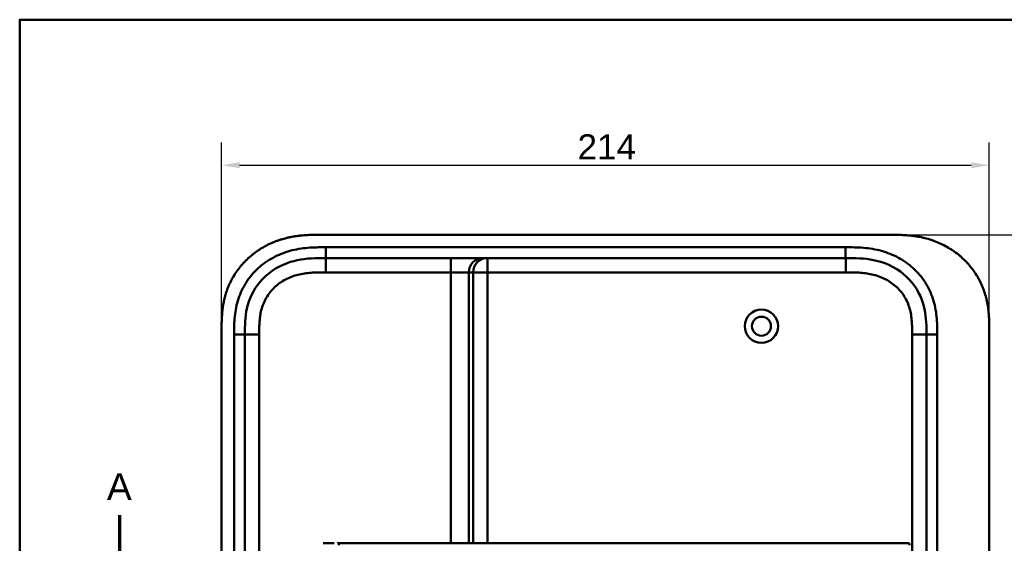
# Model space of a CAD drawing. Header units: millimetres. Extents: x 20 to 833, y 20 to 574.
# Tile 11 of 19: x 20 to 294, y 428 to 574. Entities that reach past the tile are written whole.
import ezdxf

# ---------------------------------------------------------------- set-up
doc = ezdxf.new("R2010")
doc.units = ezdxf.units.MM
doc.header["$LTSCALE"] = 2
for name, color, linetype, lineweight in [('Bemaßungen(DIN)', 7, 'Continuous', 25), ('Schnittansichtslinien(DIN)', 7, 'Continuous', 70), ('Sichtbare Kanten(DIN)', 7, 'Continuous', 50), ('Sichtbare tangentiale Kanten(DIN)', 7, 'Continuous', 50), ('Skizziergeometrie(DIN)', 7, 'Continuous', 50)]:
    doc.layers.add(name, color=color, linetype=linetype, lineweight=lineweight)
doc.styles.add('Aktuell-DINGroßer Text', font='arial.ttf')
doc.styles.add('STANDARD-DIN~0', font='arial.ttf')
doc.dimstyles.new('CAD-LAN', dxfattribs={"dimscale": 2, "dimtxt": 3.5, "dimasz": 2.5, "dimexe": 3.175, "dimexo": 0, "dimgap": 0.8, "dimtad": 1, "dimrnd": 1e-08, "dimtxsty": 'STANDARD-DIN~0', "dimcen": 0.09, "dimdle": 10, "dimclrd": 250, "dimclre": 250, "dimclrt": 250, "dimadec": 0, "dimazin": 2, "dimtfac": 1, "dimtmove": 0, "dimatfit": 3, "dimfxl": 1, "dimtolj": 1, "dimtzin": 0, "dimlwd": 25, "dimlwe": 25, "dimarcsym": 0})

# ---------------------------------------------------------------- blocks, each defined once
blk = doc.blocks.new('Ränder Standardrahmen')
at = {"layer": 'Skizziergeometrie(DIN)', "flags": 128}
blk.add_lwpolyline([(10, 10), (10, 287), (410, 287), (410, 10), (10, 10)], dxfattribs=at)
blk = doc.blocks.new('*D22')
at = {"layer": 'Bemaßungen(DIN)', "color": 250, "linetype": 'Continuous', "lineweight": 25, "true_color": 0x3f3f3f, "transparency": 16777216}
for p, q in [((76.28, 487.26), (76.28, 539.77)), ((290.28, 487.26), (290.28, 539.77)), ((81.28, 533.42), (285.28, 533.42))]:
    blk.add_line(p, q, dxfattribs=at)
at = {"layer": 'Bemaßungen(DIN)', "color": 250, "linetype": 'Continuous', "true_color": 0x3f3f3f, "transparency": 16777216}
for points in [[(81.28, 534.25), (81.28, 532.59), (76.28, 533.42)], [(285.28, 534.25), (285.28, 532.59), (290.28, 533.42)]]:
    blk.add_solid(points, dxfattribs=at)
at = {"layer": 'Defpoints', "color": 0, "linetype": 'Continuous', "transparency": 16777216}
for p in [(290.28, 533.42), (76.28, 487.26), (290.28, 487.26)]:
    blk.add_point(p, dxfattribs=at)
at = {"layer": 'Bemaßungen(DIN)', "color": 250, "linetype": 'Continuous', "lineweight": 25, "true_color": 0x3f3f3f, "transparency": 16777216, "insert": (175.51, 542.05), "char_height": 7, "attachment_point": 1, "style": 'STANDARD-DIN~0'}
blk.add_mtext('\\A1;214', dxfattribs=at)
blk = doc.blocks.new('*D23')
at = {"layer": 'Bemaßungen(DIN)', "color": 250, "linetype": 'Continuous', "lineweight": 25, "true_color": 0x3f3f3f, "transparency": 16777216}
for p, q in [((262.25, 514.04), (352.76, 514.04)), ((346.41, 509.04), (346.41, 274.04)), ((262.81, 269.04), (352.76, 269.04))]:
    blk.add_line(p, q, dxfattribs=at)
at = {"layer": 'Bemaßungen(DIN)', "color": 250, "linetype": 'Continuous', "true_color": 0x3f3f3f, "transparency": 16777216}
for points in [[(345.58, 509.04), (347.24, 509.04), (346.41, 514.04)], [(345.58, 274.04), (347.24, 274.04), (346.41, 269.04)]]:
    blk.add_solid(points, dxfattribs=at)
at = {"layer": 'Defpoints', "color": 0, "linetype": 'Continuous', "transparency": 16777216}
for p in [(262.25, 514.04), (262.81, 269.04), (346.41, 269.04)]:
    blk.add_point(p, dxfattribs=at)
at = {"layer": 'Bemaßungen(DIN)', "color": 250, "linetype": 'Continuous', "lineweight": 25, "true_color": 0x3f3f3f, "transparency": 16777216, "insert": (337.66, 383.72), "char_height": 7, "attachment_point": 1, "rotation": 90, "style": 'STANDARD-DIN~0'}
blk.add_mtext('\\A1;245', dxfattribs=at)
blk = doc.blocks.new('2DTransSchnitt0')
at = {"layer": 'Schnittansichtslinien(DIN)', "linetype": 'Continuous'}
blk.add_line((23.9, 217.92), (23.9, 211.53), dxfattribs=at)
at = {"layer": 'Schnittansichtslinien(DIN)', "insert": (22.15, 220.03), "char_height": 3.73, "attachment_point": 7, "style": 'Aktuell-DINGroßer Text'}
blk.add_mtext('A', dxfattribs=at)

msp = doc.modelspace()

# ---------------------------------------------------------------- linework, layer by layer
at = {"layer": 'Sichtbare Kanten(DIN)'}
for p, q in [((262.245, 514.042), (104.323, 514.042)), ((250.246, 507.542), (105.323, 507.542)), ((76.284, 487.257), (76.284, 295.826)), ((82.784, 296.826), (82.784, 486.258)), ((272.784, 486.258), (272.784, 296.826)), ((290.284, 487.258), (290.284, 295.826)), ((108.994, 428.055), (108.929, 428.055))]:
    msp.add_line(p, q, dxfattribs=at)
for radius in [4.65, 2.65]:
    msp.add_circle((226.784, 488.542), radius, dxfattribs=at)
for points, knots in [([(104.323, 514.042), (103.726, 514.042), (102.675, 514.041), (101.463, 514.016), (100.551, 513.981), (99.941, 513.948), (99.178, 513.894), (98.567, 513.839), (97.804, 513.756), (97.194, 513.676), (96.279, 513.535), (95.368, 513.365), (94.161, 513.087), (93.265, 512.839), (92.377, 512.558), (91.79, 512.355), (90.919, 512.024), (90.06, 511.661), (88.799, 511.056), (87.709, 510.453), (86.395, 509.62), (85.383, 508.892), (84.176, 507.908), (83.258, 507.064), (82.178, 505.94), (81.369, 504.989), (80.435, 503.74), (79.751, 502.695), (79.057, 501.472), (78.639, 500.633), (78.257, 499.778), (78.02, 499.201), (77.747, 498.47), (77.547, 497.878), (77.32, 497.133), (77.157, 496.532), (76.94, 495.625), (76.757, 494.711), (76.569, 493.486), (76.468, 492.567), (76.392, 491.648), (76.354, 491.036), (76.32, 490.273), (76.303, 489.665), (76.29, 488.908), (76.285, 488.155), (76.284, 487.556), (76.284, 487.257)], [0.00000945, 0.00000945, 0.00000945, 0.00000945, 0.04167564, 0.07292528, 0.08334182, 0.10417491, 0.11459146, 0.13542455, 0.1458411, 0.16667419, 0.17709074, 0.20834038, 0.22917347, 0.26042311, 0.27083965, 0.29167275, 0.30208929, 0.33333893, 0.35417202, 0.39583821, 0.4166713, 0.45833749, 0.47917058, 0.52083676, 0.54166985, 0.58333604, 0.60416913, 0.64583532, 0.66666841, 0.69791805, 0.70833459, 0.72916769, 0.73958423, 0.76041733, 0.77083387, 0.79166696, 0.80208351, 0.83333315, 0.85416624, 0.88541588, 0.89583243, 0.91666552, 0.92708206, 0.94791516, 0.9583317, 0.9791648, 0.99999789, 0.99999789, 0.99999789, 0.99999789]), ([(290.284, 487.258), (290.285, 487.825), (290.284, 488.968), (290.248, 490.417), (290.166, 491.878), (290.055, 493.054), (289.847, 494.528), (289.618, 495.707), (289.247, 497.174), (288.88, 498.337), (288.328, 499.771), (287.811, 500.897), (287.072, 502.27), (286.408, 503.337), (285.489, 504.622), (284.685, 505.607), (283.601, 506.778), (282.673, 507.661), (281.444, 508.693), (280.411, 509.458), (279.064, 510.332), (277.946, 510.964), (276.509, 511.668), (275.33, 512.16), (273.831, 512.687), (272.615, 513.038), (271.083, 513.394), (269.852, 513.614), (268.312, 513.816), (267.083, 513.924), (265.555, 514.005), (264.039, 514.041), (262.841, 514.042), (262.245, 514.042)], [0.00000215, 0.00000215, 0.00000215, 0.00000215, 0.04166657, 0.08333314, 0.10416642, 0.14583299, 0.16666628, 0.20833285, 0.22916613, 0.2708327, 0.29166599, 0.33333256, 0.35416584, 0.39583241, 0.4166657, 0.45833227, 0.47916555, 0.52083212, 0.54166541, 0.58333198, 0.60416526, 0.64583183, 0.66666512, 0.70833169, 0.72916497, 0.77083154, 0.79166483, 0.8333314, 0.85416468, 0.89583125, 0.91666454, 0.95833111, 0.99999768, 0.99999768, 0.99999768, 0.99999768]), ([(82.784, 486.258), (82.784, 488.681), (82.833, 491.14), (83.356, 493.482), (83.947, 496.129), (85.13, 498.658), (86.905, 500.797), (88.894, 503.193), (91.584, 505.042), (94.556, 506.132), (96.998, 507.028), (99.614, 507.406), (102.274, 507.504), (103.287, 507.541), (104.306, 507.542), (105.323, 507.542)], [-3.5878945, -3.5878945, -3.5878945, -3.5878945, -2.8456516, -2.8456516, -2.8456516, -2.0068047, -2.0068047, -2.0068047, -1.0667333, -1.0667333, -1.0667333, -0.2941227, -0.2941227, -0.2941227, 0, 0, 0, 0]), ([(250.246, 507.542), (252.878, 507.542), (255.521, 507.492), (258.042, 506.972), (261.113, 506.34), (264.037, 505.021), (266.418, 503.041), (268.728, 501.122), (270.487, 498.614), (271.504, 495.884), (272.354, 493.603), (272.685, 491.167), (272.759, 488.706), (272.784, 487.889), (272.784, 487.071), (272.784, 486.258)], [-3.5878945, -3.5878945, -3.5878945, -3.5878945, -2.8265828, -2.8265828, -2.8265828, -1.8995125, -1.8995125, -1.8995125, -1.0006299, -1.0006299, -1.0006299, -0.2492206, -0.2492206, -0.2492206, 0, 0, 0, 0]), ([(105.289, 428.016), (105.28, 428.015), (105.271, 428.015), (105.061, 428.01), (104.86, 428.005), (104.645, 427.999), (104.63, 427.999), (104.616, 427.998)], [0.373932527, 0.373932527, 0.373932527, 0.373932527, 0.376597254, 0.376597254, 0.439473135, 0.439473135, 0.443987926, 0.443987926, 0.443987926, 0.443987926]), ([(105.289, 428.016), (105.288, 428.016), (105.289, 428.016), (105.289, 428.016), (105.289, 428.016), (105.29, 428.016), (105.29, 428.016), (105.291, 428.016), (105.293, 428.016), (105.297, 428.016), (105.301, 428.016), (105.315, 428.016), (105.325, 428.017), (105.367, 428.017), (105.399, 428.018), (105.525, 428.021), (105.62, 428.023), (105.746, 428.025), (105.776, 428.026), (105.822, 428.027), (105.837, 428.027), (105.86, 428.028), (105.867, 428.028), (105.879, 428.028), (105.883, 428.028), (105.888, 428.028), (105.89, 428.028), (105.893, 428.028), (105.894, 428.028), (105.896, 428.028), (105.896, 428.028), (105.897, 428.028), (105.897, 428.028), (105.897, 428.028), (105.898, 428.028), (105.898, 428.028), (105.898, 428.028), (105.898, 428.028), (105.898, 428.028), (105.898, 428.028)], [0, 0, 0, 0, 0.000046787, 0.000046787, 0.000086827, 0.000086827, 0.000206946, 0.000206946, 0.000567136, 0.000567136, 0.001647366, 0.001647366, 0.004887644, 0.004887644, 0.014608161, 0.014608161, 0.043771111, 0.043771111, 0.053078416, 0.053078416, 0.057732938, 0.057732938, 0.060060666, 0.060060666, 0.0612249, 0.0612249, 0.061807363, 0.061807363, 0.062098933, 0.062098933, 0.062245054, 0.062245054, 0.062318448, 0.062318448, 0.062355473, 0.062355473, 0.062374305, 0.062374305, 0.06239437, 0.06239437, 0.06239437, 0.06239437]), ([(106.506, 428.038), (106.496, 428.038), (106.485, 428.038), (106.282, 428.035), (106.09, 428.032), (105.898, 428.028)], [0.247650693, 0.247650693, 0.247650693, 0.247650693, 0.250845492, 0.250845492, 0.310534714, 0.310534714, 0.310534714, 0.310534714]), ([(106.506, 428.038), (106.506, 428.038), (106.506, 428.038), (106.507, 428.038), (106.507, 428.038), (106.507, 428.038), (106.508, 428.038), (106.509, 428.038), (106.51, 428.038), (106.515, 428.038), (106.519, 428.038), (106.533, 428.039), (106.543, 428.039), (106.586, 428.039), (106.618, 428.04), (106.745, 428.042), (106.841, 428.043), (106.966, 428.044), (106.995, 428.044), (107.038, 428.045), (107.053, 428.045), (107.074, 428.045), (107.082, 428.045), (107.093, 428.046), (107.096, 428.046), (107.102, 428.046), (107.104, 428.046), (107.106, 428.046), (107.107, 428.046), (107.109, 428.046), (107.109, 428.046), (107.11, 428.046), (107.11, 428.046), (107.11, 428.046), (107.11, 428.046), (107.111, 428.046), (107.111, 428.046), (107.111, 428.046), (107.111, 428.046), (107.111, 428.046)], [0, 0, 0, 0, 0.000043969, 0.000043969, 0.000083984, 0.000083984, 0.000204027, 0.000204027, 0.000564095, 0.000564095, 0.001644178, 0.001644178, 0.004884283, 0.004884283, 0.014604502, 0.014604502, 0.04376599, 0.04376599, 0.052593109, 0.052593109, 0.057007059, 0.057007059, 0.059214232, 0.059214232, 0.060317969, 0.060317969, 0.060869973, 0.060869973, 0.061146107, 0.061146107, 0.061284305, 0.061284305, 0.061353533, 0.061353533, 0.061388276, 0.061388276, 0.061405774, 0.061405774, 0.061423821, 0.061423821, 0.061423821, 0.061423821]), ([(108.622, 428.054), (108.623, 428.054), (108.623, 428.054), (108.623, 428.054), (108.623, 428.054), (108.623, 428.054), (108.623, 428.054), (108.624, 428.054), (108.625, 428.054), (108.627, 428.054), (108.629, 428.054), (108.648, 428.054), (108.667, 428.054), (108.709, 428.054), (108.733, 428.055), (108.789, 428.055), (108.821, 428.055), (108.864, 428.055), (108.875, 428.055), (108.889, 428.055), (108.893, 428.055), (108.898, 428.055), (108.899, 428.055), (108.9, 428.055), (108.901, 428.055), (108.901, 428.055), (108.902, 428.055), (108.902, 428.055), (108.902, 428.055), (108.902, 428.055)], [0, 0, 0, 0, 0.000010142, 0.000010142, 0.000037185, 0.000037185, 0.000109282, 0.000109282, 0.000301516, 0.000301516, 0.000814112, 0.000814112, 0.00628175, 0.00628175, 0.013571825, 0.013571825, 0.023292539, 0.023292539, 0.026532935, 0.026532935, 0.027613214, 0.027613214, 0.02797342, 0.02797342, 0.028093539, 0.028093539, 0.028133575, 0.028133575, 0.028179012, 0.028179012, 0.028179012, 0.028179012]), ([(258.013, 428.055), (257.583, 428.055), (257.143, 428.055), (256.693, 428.055), (254.162, 428.055), (251.421, 428.055), (248.68, 428.055), (246.431, 428.055), (244.16, 428.055), (241.89, 428.055), (231.786, 428.055), (221.637, 428.055), (211.514, 428.055), (194.606, 428.055), (177.68, 428.055), (160.767, 428.055), (152.311, 428.055), (143.851, 428.055), (135.393, 428.055), (131.165, 428.055), (126.937, 428.055), (122.708, 428.055), (120.043, 428.055), (117.367, 428.055), (114.721, 428.055), (113.166, 428.055), (111.632, 428.055), (110.086, 428.055), (109.724, 428.055), (109.366, 428.055), (108.994, 428.055)], [4.0756593, 4.0756593, 4.0756593, 4.0756593, 4.2235005, 4.2235005, 4.2235005, 5.0551855, 5.0551855, 5.0551855, 5.7376751, 5.7376751, 5.7376751, 8.7756456, 8.7756456, 8.7756456, 13.8502555, 13.8502555, 13.8502555, 16.3875605, 16.3875605, 16.3875605, 17.6562129, 17.6562129, 17.6562129, 18.4553381, 18.4553381, 18.4553381, 18.9248654, 18.9248654, 18.9248654, 19.0347624, 19.0347624, 19.0347624, 19.0347624]), ([(258.016, 428.055), (258.016, 428.055), (258.016, 428.055), (258.021, 428.055), (258.025, 428.055), (258.037, 428.055), (258.046, 428.055), (258.075, 428.055), (258.097, 428.055), (258.174, 428.055), (258.23, 428.055), (258.586, 428.055), (258.88, 428.055), (259.361, 428.055), (259.551, 428.055), (259.801, 428.055), (259.863, 428.055), (259.935, 428.055), (259.945, 428.055), (259.958, 428.055), (259.962, 428.055), (259.966, 428.055), (259.966, 428.055), (259.966, 428.055)], [0, 0, 0, 0, 0.00002188, 0.00002188, 0.00142248, 0.00142248, 0.00422366, 0.00422366, 0.01131417, 0.01131417, 0.03022246, 0.03022246, 0.13111586, 0.13111586, 0.19835989, 0.19835989, 0.22076996, 0.22076996, 0.22427144, 0.22427144, 0.22567203, 0.22567203, 0.22569392, 0.22569392, 0.22569392, 0.22569392]), ([(267.489, 428.055), (267.489, 428.055), (267.489, 428.055), (267.489, 428.055), (267.49, 428.054), (267.489, 428.054), (267.489, 428.055), (267.489, 428.057), (267.49, 428.055), (267.491, 428.054), (267.492, 428.053), (267.492, 428.055), (267.493, 428.055), (267.493, 428.055), (267.494, 428.054), (267.495, 428.054), (267.495, 428.054), (267.496, 428.055), (267.496, 428.055), (267.496, 428.055), (267.497, 428.055), (267.497, 428.055), (267.498, 428.054), (267.499, 428.055), (267.5, 428.055), (267.501, 428.055), (267.502, 428.055), (267.504, 428.055), (267.505, 428.055), (267.506, 428.055), (267.507, 428.055), (267.508, 428.055), (267.509, 428.055), (267.51, 428.055), (267.512, 428.055), (267.513, 428.055), (267.514, 428.055), (267.515, 428.055), (267.516, 428.055), (267.518, 428.055), (267.519, 428.055), (267.52, 428.055), (267.521, 428.055), (267.522, 428.055), (267.524, 428.055), (267.525, 428.055), (267.526, 428.055), (267.528, 428.055), (267.529, 428.055), (267.53, 428.055), (267.531, 428.055), (267.533, 428.055), (267.534, 428.055), (267.535, 428.055), (267.537, 428.055), (267.552, 428.055), (267.552, 428.055), (266.702, 428.055), (266.11, 428.055), (265.062, 428.055), (263.552, 428.055), (262.535, 428.055), (261.321, 428.055), (259.958, 428.055)], [0, 0, 0, 0, 0.0025183, 0.0025183, 0.0025183, 0.0949441, 0.0949441, 0.0949441, 0.1873699, 0.1873699, 0.1873699, 0.2797957, 0.2797957, 0.2797957, 0.3722215, 0.3722215, 0.3722215, 0.4184344, 0.4184344, 0.4184344, 0.4646473, 0.4646473, 0.4646473, 0.5570732, 0.5570732, 0.5570732, 0.649499, 0.649499, 0.649499, 0.7419248, 0.7419248, 0.7419248, 0.8343506, 0.8343506, 0.8343506, 0.9267764, 0.9267764, 0.9267764, 1.0192022, 1.0192022, 1.0192022, 1.111628, 1.111628, 1.111628, 1.2040539, 1.2040539, 1.2040539, 1.2964797, 1.2964797, 1.2964797, 1.3889055, 1.3889055, 1.3889055, 1.4813313, 1.4813313, 1.4813313, 2.5715522, 2.5715522, 2.5715522, 3.3314242, 3.3314242, 3.3314242, 3.8432408, 3.8432408, 3.8432408, 3.8432408]), ([(267.501, 428.055), (267.501, 428.055), (267.501, 428.055), (267.504, 428.055), (267.507, 428.055), (267.513, 428.055), (267.516, 428.055), (267.526, 428.055), (267.532, 428.055), (267.544, 428.055), (267.549, 428.055), (267.555, 428.055)], [0, 0, 0, 0, 0.0000178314, 0.0000178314, 0.0007794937, 0.0007794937, 0.0018252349, 0.0018252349, 0.0037615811, 0.0037615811, 0.0056120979, 0.0056120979, 0.0056120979, 0.0056120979]), ([(267.508, 428.055), (267.508, 428.055), (267.508, 428.055), (267.508, 428.055), (267.508, 428.055), (267.509, 428.055), (267.509, 428.055), (267.51, 428.055), (267.51, 428.055), (267.515, 428.055), (267.52, 428.055), (267.531, 428.055), (267.537, 428.055), (267.545, 428.055), (267.546, 428.055), (267.547, 428.055)], [0, 0, 0, 0, 0.0000222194, 0.0000222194, 0.0000666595, 0.0000666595, 0.0001555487, 0.0001555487, 0.000333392, 0.000333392, 0.0016342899, 0.0016342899, 0.0041648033, 0.0041648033, 0.0047801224, 0.0047801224, 0.0047801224, 0.0047801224]), ([(267.515, 428.055), (267.515, 428.055), (267.515, 428.055), (267.515, 428.055), (267.515, 428.055), (267.516, 428.055), (267.516, 428.055), (267.518, 428.055), (267.519, 428.055), (267.521, 428.055), (267.523, 428.055), (267.526, 428.055), (267.528, 428.055), (267.531, 428.055), (267.534, 428.055), (267.537, 428.055), (267.538, 428.055), (267.54, 428.055)], [0, 0, 0, 0, 0.0000111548, 0.0000111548, 0.0000825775, 0.0000825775, 0.0002255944, 0.0002255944, 0.0005124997, 0.0005124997, 0.0010879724, 0.0010879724, 0.0016605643, 0.0016605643, 0.0027915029, 0.0027915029, 0.003573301, 0.003573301, 0.003573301, 0.003573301]), ([(267.54, 428.055), (267.54, 428.055), (267.54, 428.055), (267.541, 428.055), (267.541, 428.055), (267.541, 428.055), (267.541, 428.055), (267.542, 428.055), (267.542, 428.055), (267.546, 428.055), (267.547, 428.055), (267.552, 428.055), (267.554, 428.055), (267.56, 428.055), (267.562, 428.055), (267.575, 428.055), (267.578, 428.055), (267.585, 428.055), (267.588, 428.055), (267.594, 428.054), (267.597, 428.054), (267.607, 428.054), (267.615, 428.054), (267.637, 428.054), (267.653, 428.053), (267.73, 428.05), (267.792, 428.044), (267.881, 428.018), (267.91, 428.007), (267.964, 427.976), (267.988, 427.956), (268.029, 427.909), (268.045, 427.882), (268.068, 427.824), (268.075, 427.794), (268.083, 427.733), (268.084, 427.702), (268.081, 427.595), (268.069, 427.519), (268.057, 427.444)], [0, 0, 0, 0, 0.00028677, 0.00028677, 0.00085963, 0.00085963, 0.00200522, 0.00200522, 0.00429634, 0.00429634, 0.02262582, 0.02262582, 0.03179275, 0.03179275, 0.04109082, 0.04109082, 0.04341208, 0.04341208, 0.04456569, 0.04456569, 0.0457191, 0.0457191, 0.04803012, 0.04803012, 0.05262125, 0.05262125, 0.07113734, 0.07113734, 0.08037876, 0.08037876, 0.08967939, 0.08967939, 0.09896721, 0.09896721, 0.10819297, 0.10819297, 0.11738064, 0.11738064, 0.14030942, 0.14030942, 0.14030942, 0.14030942])]:
    msp.add_open_spline(points, degree=3, knots=knots, dxfattribs=at)
for points in [[(107.695, 428.051), (107.499, 428.049), (107.305, 428.048), (107.111, 428.046)], [(108.928, 428.055), (108.92, 428.055), (108.911, 428.055), (108.902, 428.055)], [(267.489, 428.055), (267.489, 428.055), (267.489, 428.055), (267.489, 428.055)], [(267.489, 428.055), (267.49, 428.055), (267.491, 428.055), (267.492, 428.055)], [(267.493, 428.055), (267.514, 428.055), (267.536, 428.055), (267.559, 428.055)]]:
    msp.add_open_spline(points, degree=3, dxfattribs=at)
at = {"layer": 'Sichtbare tangentiale Kanten(DIN)'}
for p, q in [((105.323, 507.542), (105.323, 510.541)), ((250.246, 507.542), (250.246, 510.542)), ((105.322, 503.542), (105.322, 507.542)), ((140.21, 503.542), (140.21, 507.542)), ((150.382, 503.542), (150.382, 507.542)), ((250.267, 503.542), (250.267, 507.542)), ((140.21, 503.542), (105.322, 503.542)), ((140.21, 428.055), (140.21, 503.542)), ((145.191, 503.542), (140.21, 503.542)), ((145.191, 503.542), (145.191, 428.055)), ((146.397, 503.542), (145.191, 503.542)), ((146.397, 428.055), (146.397, 503.542)), ((150.382, 503.542), (146.397, 503.542)), ((250.267, 503.542), (150.382, 503.542)), ((150.382, 503.542), (150.382, 428.055)), ((82.784, 486.258), (79.784, 486.258)), ((86.784, 486.257), (82.784, 486.257)), ((86.784, 486.257), (86.784, 296.826)), ((268.784, 296.826), (268.784, 486.257)), ((268.784, 486.257), (272.784, 486.257)), ((272.784, 486.258), (275.784, 486.258))]:
    msp.add_line(p, q, dxfattribs=at)
for points, knots in [([(105.323, 510.541), (105.107, 510.541), (104.892, 510.541), (104.677, 510.541), (104.475, 510.541), (104.273, 510.54), (104.072, 510.539), (103.971, 510.538), (103.87, 510.538), (103.769, 510.537), (103.474, 510.534), (103.178, 510.529), (102.861, 510.522), (102.854, 510.522), (102.846, 510.522), (102.839, 510.521), (101.952, 510.501), (101.154, 510.462), (100.347, 510.395), (100.332, 510.394), (100.318, 510.392), (100.303, 510.391), (99.482, 510.322), (98.653, 510.22), (97.83, 510.081), (97.822, 510.08), (97.814, 510.078), (97.806, 510.077), (96.98, 509.936), (96.159, 509.757), (95.348, 509.534), (95.342, 509.532), (95.335, 509.53), (95.329, 509.528), (93.696, 509.077), (92.1, 508.442), (90.626, 507.643), (89.141, 506.838), (87.729, 505.837), (86.481, 504.692), (85.232, 503.546), (84.107, 502.216), (83.193, 500.801), (82.282, 499.391), (81.537, 497.83), (81.004, 496.223), (81.003, 496.219), (81.002, 496.216), (81, 496.212), (80.736, 495.415), (80.52, 494.596), (80.35, 493.773), (80.349, 493.766), (80.347, 493.759), (80.346, 493.752), (80.178, 492.932), (80.054, 492.101), (79.969, 491.278), (79.968, 491.264), (79.967, 491.25), (79.965, 491.236), (79.883, 490.427), (79.835, 489.623), (79.81, 488.755), (79.809, 488.741), (79.809, 488.728), (79.809, 488.715), (79.785, 487.87), (79.784, 487.064), (79.784, 486.258)], [37.4953956, 37.4953956, 37.4953956, 37.4953956, 37.5599869, 37.5599869, 37.5599869, 37.6205127, 37.6205127, 37.6205127, 37.6507756, 37.6507756, 37.6507756, 37.7394301, 37.7394301, 37.7394301, 37.7415642, 37.7415642, 37.7415642, 37.9889156, 37.9889156, 37.9889156, 37.9934173, 37.9934173, 37.9934173, 38.244735, 38.244735, 38.244735, 38.2471853, 38.2471853, 38.2471853, 38.4996214, 38.4996214, 38.4996214, 38.5015831, 38.5015831, 38.5015831, 39.0103267, 39.0103267, 39.0103267, 39.5228845, 39.5228845, 39.5228845, 40.0360406, 40.0360406, 40.0360406, 40.5473013, 40.5473013, 40.5473013, 40.5484434, 40.5484434, 40.5484434, 40.802185, 40.802185, 40.802185, 40.8043063, 40.8043063, 40.8043063, 41.056838, 41.056838, 41.056838, 41.0611339, 41.0611339, 41.0611339, 41.3095794, 41.3095794, 41.3095794, 41.3133935, 41.3133935, 41.3133935, 41.5553404, 41.5553404, 41.5553404, 41.5553404]), ([(275.76, 488.715), (275.734, 489.622), (275.686, 490.427), (275.604, 491.236), (275.602, 491.25), (275.601, 491.264), (275.6, 491.278), (275.515, 492.101), (275.391, 492.932), (275.223, 493.752), (275.221, 493.759), (275.22, 493.766), (275.219, 493.773), (275.049, 494.596), (274.833, 495.415), (274.568, 496.212), (274.567, 496.216), (274.566, 496.219), (274.565, 496.223), (274.032, 497.83), (273.287, 499.391), (272.376, 500.801), (271.462, 502.216), (270.337, 503.546), (269.088, 504.692), (267.84, 505.837), (266.427, 506.838), (264.943, 507.643), (263.469, 508.442), (261.873, 509.077), (260.24, 509.528), (260.233, 509.53), (260.227, 509.532), (260.221, 509.534), (259.41, 509.757), (258.589, 509.936), (257.763, 510.077), (257.755, 510.078), (257.747, 510.08), (257.739, 510.081), (256.916, 510.22), (256.087, 510.322), (255.266, 510.391), (255.251, 510.392), (255.237, 510.394), (255.222, 510.395), (254.415, 510.462), (253.618, 510.5), (252.75, 510.521), (252.736, 510.522), (252.722, 510.522), (252.707, 510.522), (251.86, 510.542), (251.053, 510.542), (250.246, 510.542)], [19.1889016, 19.1889016, 19.1889016, 19.1889016, 19.4373471, 19.4373471, 19.4373471, 19.4416429, 19.4416429, 19.4416429, 19.6941747, 19.6941747, 19.6941747, 19.696296, 19.696296, 19.696296, 19.9500375, 19.9500375, 19.9500375, 19.9511796, 19.9511796, 19.9511796, 20.4624403, 20.4624403, 20.4624403, 20.9755964, 20.9755964, 20.9755964, 21.4881542, 21.4881542, 21.4881542, 21.9968978, 21.9968978, 21.9968978, 21.9988678, 21.9988678, 21.9988678, 22.2512956, 22.2512956, 22.2512956, 22.2537275, 22.2537275, 22.2537275, 22.5050635, 22.5050635, 22.5050635, 22.509571, 22.509571, 22.509571, 22.7569167, 22.7569167, 22.7569167, 22.760988, 22.760988, 22.760988, 23.0030728, 23.0030728, 23.0030728, 23.0030728]), ([(105.322, 503.542), (105.162, 503.542), (105.002, 503.542), (104.842, 503.542), (104.395, 503.542), (103.949, 503.54), (103.502, 503.533), (103.274, 503.53), (103.045, 503.525), (102.817, 503.519), (102.741, 503.517), (102.665, 503.515), (102.585, 503.512), (102.275, 503.502), (101.981, 503.489), (101.675, 503.471), (101.668, 503.471), (101.661, 503.471), (101.653, 503.47), (101.036, 503.434), (100.448, 503.382), (99.855, 503.306), (99.846, 503.305), (99.837, 503.304), (99.827, 503.303), (99.227, 503.225), (98.635, 503.124), (98.045, 502.993), (98.04, 502.992), (98.035, 502.991), (98.029, 502.989), (97.43, 502.855), (96.834, 502.689), (96.254, 502.491), (96.251, 502.49), (96.247, 502.488), (96.244, 502.487), (95.658, 502.286), (95.077, 502.048), (94.518, 501.775), (93.959, 501.502), (93.414, 501.192), (92.894, 500.847), (92.375, 500.503), (91.876, 500.122), (91.409, 499.71), (90.939, 499.296), (90.494, 498.844), (90.088, 498.368), (89.684, 497.893), (89.311, 497.385), (88.98, 496.857), (88.651, 496.332), (88.358, 495.778), (88.108, 495.214), (87.861, 494.655), (87.652, 494.072), (87.482, 493.483), (87.481, 493.479), (87.48, 493.475), (87.479, 493.471), (87.313, 492.893), (87.184, 492.306), (87.086, 491.712), (87.084, 491.703), (87.083, 491.694), (87.082, 491.685), (86.985, 491.096), (86.919, 490.507), (86.874, 489.89), (86.873, 489.883), (86.872, 489.875), (86.872, 489.868), (86.85, 489.563), (86.834, 489.269), (86.821, 488.968), (86.809, 488.658), (86.8, 488.349), (86.795, 488.041), (86.784, 487.445), (86.784, 486.85), (86.784, 486.257)], [0, 0, 0, 0, 0.0479858, 0.0479858, 0.0479858, 0.1819298, 0.1819298, 0.1819298, 0.2504934, 0.2504934, 0.2504934, 0.2733476, 0.2733476, 0.2733476, 0.3626026, 0.3626026, 0.3626026, 0.364764, 0.364764, 0.364764, 0.5448188, 0.5448188, 0.5448188, 0.5476273, 0.5476273, 0.5476273, 0.7297695, 0.7297695, 0.7297695, 0.7314186, 0.7314186, 0.7314186, 0.9165357, 0.9165357, 0.9165357, 0.9176198, 0.9176198, 0.9176198, 1.105019, 1.105019, 1.105019, 1.2924815, 1.2924815, 1.2924815, 1.4799649, 1.4799649, 1.4799649, 1.6686716, 1.6686716, 1.6686716, 1.8566391, 1.8566391, 1.8566391, 2.043494, 2.043494, 2.043494, 2.2285728, 2.2285728, 2.2285728, 2.2298948, 2.2298948, 2.2298948, 2.411688, 2.411688, 2.411688, 2.4144058, 2.4144058, 2.4144058, 2.5947492, 2.5947492, 2.5947492, 2.5969419, 2.5969419, 2.5969419, 2.6861851, 2.6861851, 2.6861851, 2.7780299, 2.7780299, 2.7780299, 2.956024, 2.956024, 2.956024, 2.956024]), ([(268.784, 486.257), (268.784, 486.492), (268.784, 486.727), (268.784, 486.962), (268.784, 487.106), (268.783, 487.25), (268.782, 487.393), (268.781, 487.465), (268.781, 487.537), (268.78, 487.609), (268.779, 487.752), (268.777, 487.896), (268.774, 488.039), (268.773, 488.115), (268.771, 488.191), (268.769, 488.268), (268.768, 488.344), (268.766, 488.42), (268.764, 488.496), (268.759, 488.648), (268.754, 488.8), (268.748, 488.958), (268.735, 489.266), (268.719, 489.559), (268.697, 489.864), (268.697, 489.871), (268.696, 489.879), (268.696, 489.886), (268.65, 490.502), (268.584, 491.09), (268.488, 491.679), (268.487, 491.688), (268.486, 491.696), (268.484, 491.705), (268.386, 492.298), (268.258, 492.885), (268.093, 493.462), (268.091, 493.466), (268.09, 493.47), (268.089, 493.475), (267.92, 494.062), (267.711, 494.645), (267.465, 495.204), (267.217, 495.768), (266.924, 496.321), (266.596, 496.845), (266.266, 497.373), (265.894, 497.881), (265.491, 498.355), (265.087, 498.831), (264.644, 499.282), (264.176, 499.696), (263.709, 500.109), (263.211, 500.491), (262.692, 500.836), (262.173, 501.181), (261.629, 501.492), (261.071, 501.765), (260.513, 502.038), (259.934, 502.277), (259.348, 502.479), (259.345, 502.48), (259.341, 502.482), (259.338, 502.483), (258.759, 502.682), (258.164, 502.849), (257.566, 502.983), (257.56, 502.985), (257.555, 502.986), (257.55, 502.987), (256.961, 503.119), (256.369, 503.221), (255.77, 503.299), (255.761, 503.3), (255.752, 503.302), (255.743, 503.303), (255.15, 503.379), (254.563, 503.432), (253.946, 503.468), (253.939, 503.469), (253.932, 503.469), (253.924, 503.47), (253.619, 503.487), (253.325, 503.5), (253.024, 503.511), (252.715, 503.521), (252.407, 503.528), (252.1, 503.533), (251.486, 503.542), (250.876, 503.542), (250.267, 503.542)], [0, 0, 0, 0, 0.0704958, 0.0704958, 0.0704958, 0.1135802, 0.1135802, 0.1135802, 0.1351224, 0.1351224, 0.1351224, 0.1782067, 0.1782067, 0.1782067, 0.2010367, 0.2010367, 0.2010367, 0.2238668, 0.2238668, 0.2238668, 0.2695268, 0.2695268, 0.2695268, 0.3586563, 0.3586563, 0.3586563, 0.3608469, 0.3608469, 0.3608469, 0.5409597, 0.5409597, 0.5409597, 0.5436764, 0.5436764, 0.5436764, 0.7252406, 0.7252406, 0.7252406, 0.7265644, 0.7265644, 0.7265644, 0.9114145, 0.9114145, 0.9114145, 1.0980359, 1.0980359, 1.0980359, 1.2857686, 1.2857686, 1.2857686, 1.473937, 1.473937, 1.473937, 1.6615015, 1.6615015, 1.6615015, 1.848744, 1.848744, 1.848744, 2.0359253, 2.0359253, 2.0359253, 2.0369996, 2.0369996, 2.0369996, 2.2219177, 2.2219177, 2.2219177, 2.2235518, 2.2235518, 2.2235518, 2.4055185, 2.4055185, 2.4055185, 2.4082995, 2.4082995, 2.4082995, 2.5881875, 2.5881875, 2.5881875, 2.5903234, 2.5903234, 2.5903234, 2.6794917, 2.6794917, 2.6794917, 2.7711647, 2.7711647, 2.7711647, 2.9540838, 2.9540838, 2.9540838, 2.9540838]), ([(275.784, 486.258), (275.784, 486.377), (275.784, 486.496), (275.784, 486.716), (275.784, 486.816), (275.784, 487.016), (275.783, 487.116), (275.78, 487.715), (275.774, 488.215), (275.76, 488.715)], [18.94311531, 18.94311531, 18.94311531, 18.94311531, 18.97893752, 18.97893752, 19.00893239, 19.00893239, 19.03892725, 19.03892725, 19.18890158, 19.18890158, 19.18890158, 19.18890158]), ([(108.994, 428.055), (108.964, 428.055), (108.94, 428.005), (108.934, 427.817), (108.931, 427.716), (108.933, 427.586), (108.935, 427.444)], [0, 0, 0, 0, 0.6504188, 0.6504188, 0.6504188, 1, 1, 1, 1])]:
    msp.add_open_spline(points, degree=3, knots=knots, dxfattribs=at)
for points in [[(250.246, 510.542), (201.938, 510.542), (153.631, 510.542), (105.323, 510.541)], [(149.176, 507.542), (146.975, 507.542), (145.191, 505.751), (145.191, 503.542)], [(146.397, 503.542), (146.397, 505.751), (148.181, 507.542), (150.382, 507.542)], [(79.784, 486.258), (79.784, 423.114), (79.784, 359.97), (79.785, 296.826)], [(275.784, 296.826), (275.784, 359.97), (275.784, 423.114), (275.784, 486.258)]]:
    msp.add_open_spline(points, degree=3, dxfattribs=at)

# ---------------------------------------------------------------- block references
at = {"xscale": 2, "yscale": 2, "zscale": 2}
msp.add_blockref('Ränder Standardrahmen', (0, 0), dxfattribs=at)
at = {"layer": 'Schnittansichtslinien(DIN)', "xscale": 2, "yscale": 2, "zscale": 2}
msp.add_blockref('2DTransSchnitt0', (0, 0), dxfattribs=at)

# ---------------------------------------------------------------- dimensions: what is measured, and where the dimension line sits
at = {"layer": 'Bemaßungen(DIN)', "color": 250, "linetype": 'Continuous', "lineweight": 25, "true_color": 0x3f3f3f}
for base, p1, p2, angle, picture, middle in [((290.284, 533.421), (76.284, 487.257), (290.284, 487.258), 180, '*D22', (183.284, 533.421)), ((346.409, 269.042), (262.245, 514.042), (262.805, 269.042), 90, '*D23', (346.409, 391.542))]:
    dim = msp.add_linear_dim(base=base, p1=p1, p2=p2, angle=angle, dimstyle='CAD-LAN', override={"dimgap": 0.8, "dimdec": 2, "dimtol": 0, "dimlim": 0, "dimtp": 0, "dimtm": 0, "dimtdec": 2, "dimtofl": 0, "dimatfit": 1}, dxfattribs=at)
    dim.commit()
    dim.dimension.update_dxf_attribs({"geometry": picture, "text_midpoint": middle, "dimtype": 160})

doc.saveas('drawing.dxf')
